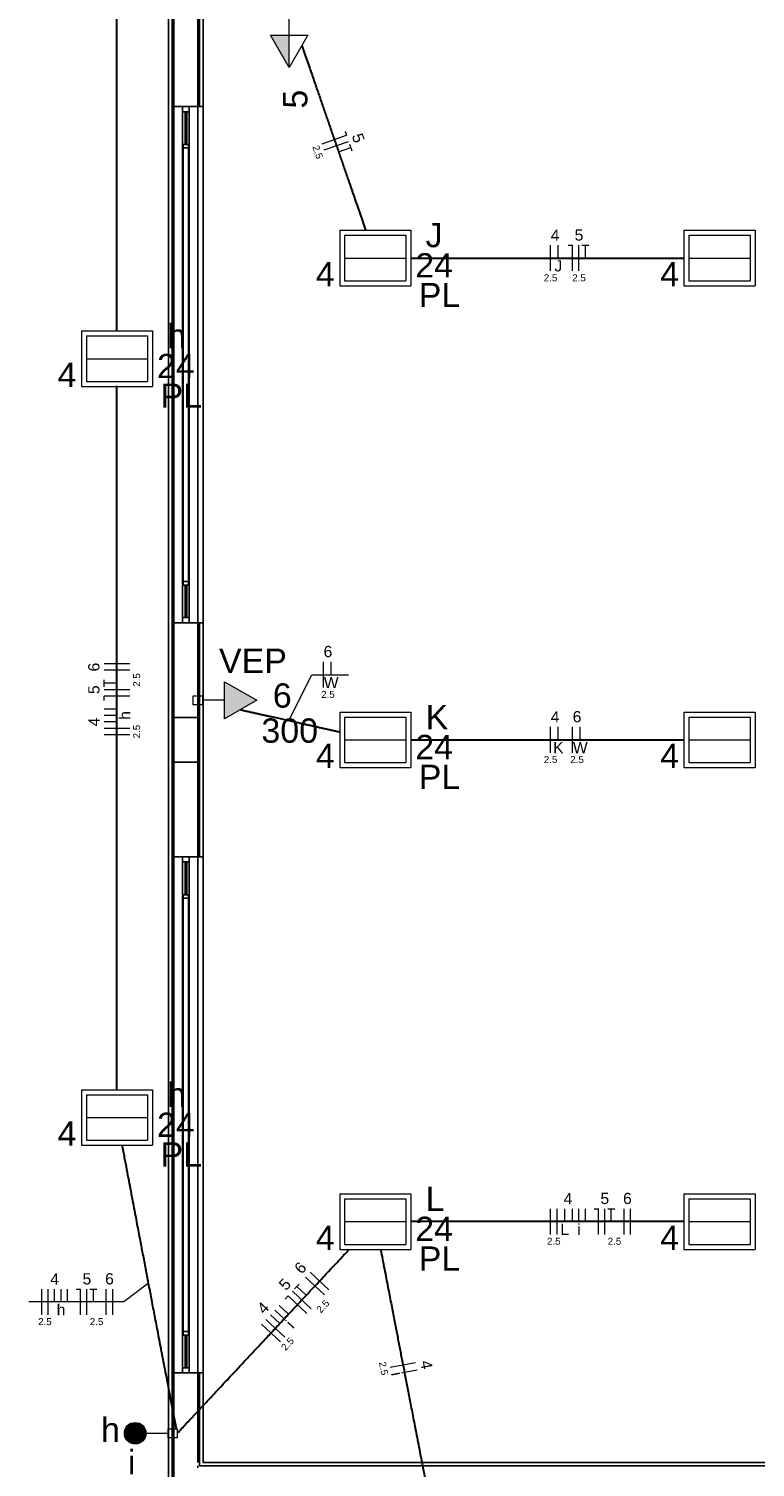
# Model space of a CAD drawing. Header units: millimetres. Extents: x -35 to 343, y 0 to 93.
# Tile 3 of 128: x -28 to -22, y 15 to 27. Entities that reach past the tile are written whole.
import ezdxf

# ---------------------------------------------------------------- set-up
doc = ezdxf.new("R2010")
doc.units = ezdxf.units.MM
for name, color, linetype, lineweight in [('EL-Condutos', 3, 'Continuous', 30), ('EL-Fios', 1, 'Continuous', 20), ('EL-Textos fios', 1, 'Continuous', 20), ('EL-Textos pontos', 2, 'Continuous', 20), ('P-SIMBOL', 3, 'Continuous', 20)]:
    doc.layers.add(name, color=color, linetype=linetype, lineweight=lineweight)
doc.styles.add('Arial', font='arial.ttf')

msp = doc.modelspace()

# ---------------------------------------------------------------- hatches: boundary and pattern name
at = {"layer": 'P-SIMBOL', "linetype": 'Continuous'}
for points in [[(-25.70702, 26.52439), (-25.70702, 26.27439), (-25.85102, 26.52439)], [(-26.20702, 21.22639), (-25.95702, 21.37039), (-26.20702, 21.51439)]]:
    msp.add_hatch(color=256, dxfattribs=at).paths.add_polyline_path(points)

# ---------------------------------------------------------------- linework, layer by layer
at = {"color": 1}
for p, q in [((-26.64002, 61.29039), (-26.64002, 15.19739)), ((-26.61302, 15.22339), (-26.61302, 61.29039)), ((-26.60002, 15.23739), (-26.60002, 61.29039)), ((-26.60002, 26.70339), (-26.60002, 25.97039)), ((-26.41302, 25.97039), (-26.41302, 26.70339)), ((-26.40002, 26.69039), (-26.40002, 25.97039)), ((-26.37302, 25.97039), (-26.37302, 26.66339)), ((-26.60002, 25.97039), (-26.53302, 25.97039)), ((-26.53302, 25.97039), (-26.53302, 25.93039)), ((-26.48002, 25.97039), (-26.53302, 25.97039)), ((-26.53302, 25.93039), (-26.48002, 25.93039)), ((-26.53302, 22.01039), (-26.53302, 25.93039)), ((-26.51302, 25.93039), (-26.51302, 25.67739)), ((-26.50002, 25.93039), (-26.51302, 25.93039)), ((-26.50002, 25.67739), (-26.50002, 25.93039)), ((-26.48002, 25.97039), (-26.41302, 25.97039)), ((-26.48002, 25.93039), (-26.48002, 25.97039)), ((-26.48002, 25.93039), (-26.48002, 22.01039)), ((-26.41302, 25.97039), (-26.40002, 25.97039)), ((-26.41302, 21.97039), (-26.41302, 25.97039)), ((-26.40002, 25.97039), (-26.37302, 25.97039)), ((-26.37302, 25.97039), (-26.37302, 21.97039)), ((-26.52702, 25.67739), (-26.52702, 25.65039)), ((-26.48702, 25.67739), (-26.52702, 25.67739)), ((-26.52702, 25.65039), (-26.48702, 25.65039)), ((-26.52702, 22.29039), (-26.52702, 25.65039)), ((-26.51302, 25.67739), (-26.50002, 25.67739)), ((-26.48702, 25.65039), (-26.48702, 25.67739)), ((-26.48702, 25.65039), (-26.48702, 22.29039)), ((-26.52702, 22.29039), (-26.52702, 22.26339)), ((-26.48702, 22.29039), (-26.52702, 22.29039)), ((-26.52702, 22.26339), (-26.48702, 22.26339)), ((-26.51302, 22.26339), (-26.51302, 22.01039)), ((-26.50002, 22.26339), (-26.51302, 22.26339)), ((-26.50002, 22.01039), (-26.50002, 22.26339)), ((-26.48702, 22.26339), (-26.48702, 22.29039)), ((-26.53302, 21.97039), (-26.60002, 21.97039)), ((-26.60002, 21.97039), (-26.60002, 21.23739)), ((-26.53302, 22.01039), (-26.53302, 21.97039)), ((-26.48002, 22.01039), (-26.53302, 22.01039)), ((-26.53302, 21.97039), (-26.48002, 21.97039)), ((-26.51302, 22.01039), (-26.50002, 22.01039)), ((-26.48002, 21.97039), (-26.48002, 22.01039)), ((-26.41302, 21.97039), (-26.48002, 21.97039)), ((-26.41302, 21.23739), (-26.41302, 21.97039)), ((-26.40002, 21.97039), (-26.41302, 21.97039)), ((-26.37302, 21.97039), (-26.40002, 21.97039)), ((-26.40002, 21.97039), (-26.40002, 20.15739)), ((-26.37302, 20.15739), (-26.37302, 21.97039)), ((-26.41302, 21.23739), (-26.60002, 21.23739)), ((-26.60002, 21.23739), (-26.60002, 20.89039)), ((-26.60002, 21.23739), (-26.41302, 21.23739)), ((-26.41302, 20.89039), (-26.41302, 21.23739)), ((-26.41302, 21.23739), (-26.41302, 20.89039)), ((-26.60002, 20.89039), (-26.41302, 20.89039)), ((-26.41302, 20.89039), (-26.60002, 20.89039)), ((-26.60002, 20.89039), (-26.60002, 20.15739)), ((-26.41302, 20.15739), (-26.41302, 20.89039)), ((-26.60002, 20.15739), (-26.53302, 20.15739)), ((-26.53302, 20.15739), (-26.53302, 20.11739)), ((-26.48002, 20.15739), (-26.53302, 20.15739)), ((-26.53302, 20.11739), (-26.48002, 20.11739)), ((-26.53302, 16.19739), (-26.53302, 20.11739)), ((-26.51302, 20.11739), (-26.51302, 19.86339)), ((-26.50002, 20.11739), (-26.51302, 20.11739)), ((-26.50002, 19.86339), (-26.50002, 20.11739)), ((-26.48002, 20.15739), (-26.41302, 20.15739)), ((-26.48002, 20.11739), (-26.48002, 20.15739)), ((-26.48002, 20.11739), (-26.48002, 16.19739)), ((-26.41302, 20.15739), (-26.40002, 20.15739)), ((-26.41302, 16.15739), (-26.41302, 20.15739)), ((-26.40002, 20.15739), (-26.37302, 20.15739)), ((-26.37302, 20.15739), (-26.37302, 16.15739)), ((-26.52702, 19.86339), (-26.52702, 19.83739)), ((-26.48702, 19.86339), (-26.52702, 19.86339)), ((-26.51302, 19.86339), (-26.50002, 19.86339)), ((-26.48702, 19.83739), (-26.48702, 19.86339)), ((-26.52702, 19.83739), (-26.48702, 19.83739)), ((-26.52702, 16.47739), (-26.52702, 19.83739)), ((-26.48702, 19.83739), (-26.48702, 16.47739)), ((-26.52702, 16.47739), (-26.52702, 16.45039)), ((-26.48702, 16.47739), (-26.52702, 16.47739)), ((-26.52702, 16.45039), (-26.48702, 16.45039)), ((-26.51302, 16.45039), (-26.51302, 16.19739)), ((-26.50002, 16.45039), (-26.51302, 16.45039)), ((-26.50002, 16.19739), (-26.50002, 16.45039)), ((-26.48702, 16.45039), (-26.48702, 16.47739)), ((-26.53302, 16.19739), (-26.53302, 16.15739)), ((-26.48002, 16.19739), (-26.53302, 16.19739)), ((-26.51302, 16.19739), (-26.50002, 16.19739)), ((-26.48002, 16.15739), (-26.48002, 16.19739)), ((-26.53302, 16.15739), (-26.60002, 16.15739)), ((-26.60002, 16.15739), (-26.60002, 15.42339)), ((-26.53302, 16.15739), (-26.48002, 16.15739)), ((-26.41302, 16.15739), (-26.48002, 16.15739)), ((-26.41302, 15.46339), (-26.41302, 16.15739)), ((-26.40002, 16.15739), (-26.41302, 16.15739)), ((-26.37302, 16.15739), (-26.40002, 16.15739)), ((-26.40002, 16.15739), (-26.40002, 15.43739)), ((-26.37302, 15.46339), (-26.37302, 16.15739)), ((-26.41302, 15.43739), (-26.41302, 15.42339)), ((-26.40002, 15.43739), (-18.34702, 15.43739)), ((-18.37302, 15.46339), (-26.37302, 15.46339))]:
    msp.add_line(p, q, dxfattribs=at)
at = {"layer": 'EL-Condutos', "linetype": 'Continuous'}
for points in [[(-27.04002, 24.22781), (-27.04002, 24.48585), (-27.04002, 24.72816), (-27.04002, 24.95585), (-27.04002, 25.17005), (-27.04002, 25.37188), (-27.04002, 25.56248), (-27.04002, 25.74295), (-27.04002, 25.91443), (-27.04002, 26.07804), (-27.04002, 26.2349), (-27.04002, 26.38615), (-27.04002, 26.53289), (-27.04002, 26.67627), (-27.04002, 26.81739), (-27.04002, 26.95739), (-27.04002, 27.09739), (-27.04002, 27.23852), (-27.04002, 27.38189), (-27.04002, 27.52864), (-27.04002, 27.67988), (-27.04002, 27.83674), (-27.04002, 28.00035), (-27.04002, 28.17183), (-27.04002, 28.35231), (-27.04002, 28.5429), (-27.04002, 28.74473), (-27.04002, 28.95893), (-27.04002, 29.18662), (-27.04002, 29.42893), (-27.04002, 29.68698)], [(-25.60803, 26.44381), (-25.58683, 26.38243), (-25.5667, 26.32413), (-25.54754, 26.26866), (-25.52929, 26.21581), (-25.51186, 26.16535), (-25.49518, 26.11705), (-25.47917, 26.07067), (-25.46374, 26.026), (-25.44883, 25.9828), (-25.43435, 25.94085), (-25.42021, 25.89991), (-25.40636, 25.85976), (-25.39269, 25.82017), (-25.37915, 25.78092), (-25.36564, 25.74176), (-25.35208, 25.70249), (-25.33841, 25.66286), (-25.32454, 25.62264), (-25.31039, 25.58162), (-25.29589, 25.53956), (-25.28095, 25.49624), (-25.26549, 25.45142), (-25.24944, 25.40488), (-25.23272, 25.35638), (-25.21525, 25.30571), (-25.19695, 25.25263), (-25.17774, 25.19692), (-25.15755, 25.13834), (-25.13629, 25.07667), (-25.11388, 25.01167)], [(-24.76337, 24.79739), (-24.66823, 24.79739), (-24.57821, 24.79739), (-24.49293, 24.79739), (-24.41203, 24.79739), (-24.33515, 24.79739), (-24.26192, 24.79739), (-24.19198, 24.79739), (-24.12496, 24.79739), (-24.06049, 24.79739), (-23.99821, 24.79739), (-23.93776, 24.79739), (-23.87877, 24.79739), (-23.82087, 24.79739), (-23.7637, 24.79739), (-23.70689, 24.79739), (-23.65008, 24.79739), (-23.5929, 24.79739), (-23.53499, 24.79739), (-23.47598, 24.79739), (-23.41551, 24.79739), (-23.35321, 24.79739), (-23.28871, 24.79739), (-23.22165, 24.79739), (-23.15167, 24.79739), (-23.07839, 24.79739), (-23.00146, 24.79739), (-22.92051, 24.79739), (-22.83517, 24.79739), (-22.74507, 24.79739), (-22.64986, 24.79739)], [(-27.04002, 18.34781), (-27.04002, 18.60585), (-27.04002, 18.84816), (-27.04002, 19.07585), (-27.04002, 19.29005), (-27.04002, 19.49188), (-27.04002, 19.68248), (-27.04002, 19.86295), (-27.04002, 20.03443), (-27.04002, 20.19804), (-27.04002, 20.3549), (-27.04002, 20.50615), (-27.04002, 20.65289), (-27.04002, 20.79627), (-27.04002, 20.93739), (-27.04002, 21.07739), (-27.04002, 21.21739), (-27.04002, 21.35852), (-27.04002, 21.50189), (-27.04002, 21.64864), (-27.04002, 21.79988), (-27.04002, 21.95674), (-27.04002, 22.12035), (-27.04002, 22.29183), (-27.04002, 22.47231), (-27.04002, 22.6629), (-27.04002, 22.86473), (-27.04002, 23.07893), (-27.04002, 23.30662), (-27.04002, 23.54893), (-27.04002, 23.80698)], [(-26.08371, 21.29694), (-26.05345, 21.29019), (-26.02429, 21.28368), (-25.99617, 21.27741), (-25.96899, 21.27134), (-25.94266, 21.26547), (-25.91711, 21.25976), (-25.89225, 21.25421), (-25.86799, 21.2488), (-25.84425, 21.24349), (-25.82095, 21.23829), (-25.798, 21.23316), (-25.77531, 21.22809), (-25.75281, 21.22306), (-25.7304, 21.21805), (-25.708, 21.21304), (-25.68553, 21.20802), (-25.66291, 21.20296), (-25.64004, 21.19784), (-25.61684, 21.19265), (-25.59324, 21.18736), (-25.56913, 21.18197), (-25.54445, 21.17644), (-25.5191, 21.17076), (-25.493, 21.16492), (-25.46607, 21.15888), (-25.43821, 21.15264), (-25.40936, 21.14618), (-25.37941, 21.13946), (-25.34829, 21.13249), (-25.31591, 21.12523)], [(-24.76337, 21.06339), (-24.66823, 21.06339), (-24.57821, 21.06339), (-24.49293, 21.06339), (-24.41203, 21.06339), (-24.33515, 21.06339), (-24.26192, 21.06339), (-24.19198, 21.06339), (-24.12496, 21.06339), (-24.06049, 21.06339), (-23.99821, 21.06339), (-23.93776, 21.06339), (-23.87877, 21.06339), (-23.82087, 21.06339), (-23.7637, 21.06339), (-23.70689, 21.06339), (-23.65008, 21.06339), (-23.5929, 21.06339), (-23.53499, 21.06339), (-23.47598, 21.06339), (-23.41551, 21.06339), (-23.35321, 21.06339), (-23.28871, 21.06339), (-23.22165, 21.06339), (-23.15167, 21.06339), (-23.07839, 21.06339), (-23.00146, 21.06339), (-22.92051, 21.06339), (-22.83517, 21.06339), (-22.74507, 21.06339), (-22.64986, 21.06339)], [(-26.57959, 15.72473), (-26.60026, 15.83277), (-26.61969, 15.93435), (-26.63797, 16.0299), (-26.65519, 16.11986), (-26.67141, 16.20467), (-26.68673, 16.28477), (-26.70123, 16.36057), (-26.71499, 16.43253), (-26.7281, 16.50108), (-26.74063, 16.56665), (-26.75268, 16.62968), (-26.76432, 16.69059), (-26.77564, 16.74984), (-26.78672, 16.80784), (-26.79764, 16.86505), (-26.80849, 16.92188), (-26.81934, 16.97878), (-26.83029, 17.03619), (-26.84142, 17.09453), (-26.8528, 17.15424), (-26.86453, 17.21576), (-26.87668, 17.27952), (-26.88933, 17.34596), (-26.90258, 17.41551), (-26.9165, 17.48861), (-26.93118, 17.56569), (-26.9467, 17.64719), (-26.96314, 17.73354), (-26.98058, 17.82518), (-26.99912, 17.92254)], [(-22.64986, 17.33039), (-22.74508, 17.33039), (-22.83517, 17.33039), (-22.92051, 17.33039), (-23.00146, 17.33039), (-23.07839, 17.33039), (-23.15167, 17.33039), (-23.22165, 17.33039), (-23.28871, 17.33039), (-23.35321, 17.33039), (-23.41551, 17.33039), (-23.47598, 17.33039), (-23.53499, 17.33039), (-23.5929, 17.33039), (-23.65008, 17.33039), (-23.70689, 17.33039), (-23.7637, 17.33039), (-23.82087, 17.33039), (-23.87877, 17.33039), (-23.93776, 17.33039), (-23.99821, 17.33039), (-24.06049, 17.33039), (-24.12496, 17.33039), (-24.19198, 17.33039), (-24.26192, 17.33039), (-24.33515, 17.33039), (-24.41203, 17.33039), (-24.49293, 17.33039), (-24.57821, 17.33039), (-24.66823, 17.33039), (-24.76337, 17.33039)], [(-26.57302, 15.69039), (-26.50578, 15.76236), (-26.44247, 15.83014), (-26.38284, 15.89397), (-26.32662, 15.95415), (-26.27358, 16.01093), (-26.22345, 16.06459), (-26.17599, 16.1154), (-26.13094, 16.16362), (-26.08805, 16.20952), (-26.04707, 16.25338), (-26.00775, 16.29547), (-25.96983, 16.33605), (-25.93307, 16.37539), (-25.8972, 16.41377), (-25.86199, 16.45145), (-25.82717, 16.4887), (-25.79249, 16.52579), (-25.75771, 16.563), (-25.72257, 16.60059), (-25.68682, 16.63883), (-25.6502, 16.67799), (-25.61247, 16.71834), (-25.57337, 16.76015), (-25.53266, 16.80369), (-25.49007, 16.84923), (-25.44535, 16.89704), (-25.39826, 16.94738), (-25.34854, 17.00054), (-25.29595, 17.05677), (-25.24022, 17.11636)], [(-24.99851, 17.11601), (-24.98302, 17.03602), (-24.96844, 16.9607), (-24.95469, 16.88966), (-24.94169, 16.82255), (-24.92939, 16.75901), (-24.91771, 16.69866), (-24.90658, 16.64115), (-24.89592, 16.58611), (-24.88568, 16.53318), (-24.87577, 16.482), (-24.86613, 16.43219), (-24.85668, 16.38339), (-24.84737, 16.33525), (-24.8381, 16.28739), (-24.82883, 16.23945), (-24.81947, 16.19108), (-24.80995, 16.14189), (-24.80021, 16.09154), (-24.79017, 16.03964), (-24.77976, 15.98586), (-24.76892, 15.9298), (-24.75757, 15.87112), (-24.74564, 15.80945), (-24.73306, 15.74442), (-24.71976, 15.67568), (-24.70567, 15.60284), (-24.69073, 15.52556), (-24.67485, 15.44347), (-24.65797, 15.3562), (-24.64002, 15.26339)]]:
    msp.add_spline(points, degree=3, dxfattribs=at)
at = {"layer": 'EL-Fios'}
for p, q in [((-25.27302, 25.78039), (-25.26202, 25.74839)), ((-25.45102, 25.68339), (-25.26202, 25.74839)), ((-25.43502, 25.63639), (-25.24602, 25.70139)), ((-25.32402, 25.62139), (-25.23002, 25.65439)), ((-25.23802, 25.67939), (-25.22102, 25.62839)), ((-23.68202, 24.69739), (-23.68202, 24.89739)), ((-23.62202, 24.79739), (-23.62202, 24.89739)), ((-23.54502, 24.89739), (-23.51202, 24.89739)), ((-23.51202, 24.69739), (-23.51202, 24.89739)), ((-23.46202, 24.69739), (-23.46202, 24.89739)), ((-23.43902, 24.89739), (-23.38502, 24.89739)), ((-23.41202, 24.79739), (-23.41202, 24.89739)), ((-26.94002, 21.65239), (-27.14002, 21.65239)), ((-25.44102, 21.46839), (-25.44102, 21.66839)), ((-25.38102, 21.56839), (-25.38102, 21.66839)), ((-26.94002, 21.60239), (-27.14002, 21.60239)), ((-27.14002, 21.47539), (-27.14002, 21.52839)), ((-27.04002, 21.50239), (-27.14002, 21.50239)), ((-26.94002, 21.45239), (-27.14002, 21.45239)), ((-26.94002, 21.40239), (-27.14002, 21.40239)), ((-27.14002, 21.36839), (-27.14002, 21.40239)), ((-27.04002, 21.30239), (-27.14002, 21.30239)), ((-27.04002, 21.25239), (-27.14002, 21.25239)), ((-27.04002, 21.20239), (-27.14002, 21.20239)), ((-26.94002, 21.15239), (-27.14002, 21.15239)), ((-26.94002, 21.10239), (-27.14002, 21.10239)), ((-23.68202, 20.96339), (-23.68202, 21.16339)), ((-23.62202, 21.06339), (-23.62202, 21.16339)), ((-23.51202, 20.96339), (-23.51202, 21.16339)), ((-23.45202, 21.06339), (-23.45202, 21.16339)), ((-23.68202, 17.23039), (-23.68202, 17.43039)), ((-23.63202, 17.23039), (-23.63202, 17.43039)), ((-23.57202, 17.33039), (-23.57202, 17.43039)), ((-23.51202, 17.33039), (-23.51202, 17.43039)), ((-23.46202, 17.33039), (-23.46202, 17.43039)), ((-23.41202, 17.33039), (-23.41202, 17.43039)), ((-23.34502, 17.43039), (-23.31202, 17.43039)), ((-23.31202, 17.23039), (-23.31202, 17.43039)), ((-23.26202, 17.23039), (-23.26202, 17.43039)), ((-23.23902, 17.43039), (-23.18502, 17.43039)), ((-23.21202, 17.33039), (-23.21202, 17.43039)), ((-23.11202, 17.23039), (-23.11202, 17.43039)), ((-23.06202, 17.23039), (-23.06202, 17.43039)), ((-25.66502, 16.80839), (-25.62902, 16.84639)), ((-25.43302, 16.76339), (-25.57902, 16.90039)), ((-25.39902, 16.80039), (-25.54502, 16.93739)), ((-27.62302, 16.60739), (-27.62302, 16.80739)), ((-27.57302, 16.60739), (-27.57302, 16.80739)), ((-27.52302, 16.70739), (-27.52302, 16.80739)), ((-27.47302, 16.70739), (-27.47302, 16.80739)), ((-27.42302, 16.70739), (-27.42302, 16.80739)), ((-27.35602, 16.80739), (-27.32302, 16.80739)), ((-27.32302, 16.60739), (-27.32302, 16.80739)), ((-27.27302, 16.60739), (-27.27302, 16.80739)), ((-27.24902, 16.80739), (-27.19602, 16.80739)), ((-27.22302, 16.70739), (-27.22302, 16.80739)), ((-27.12302, 16.60739), (-27.12302, 16.80739)), ((-27.07302, 16.60739), (-27.07302, 16.80739)), ((-25.73802, 16.73039), (-25.71502, 16.75439)), ((-25.56902, 16.61739), (-25.71502, 16.75439)), ((-25.53502, 16.65439), (-25.68102, 16.79039)), ((-25.57402, 16.75939), (-25.64702, 16.82739)), ((-25.74502, 16.57639), (-25.81802, 16.64439)), ((-25.71102, 16.61339), (-25.78402, 16.68139)), ((-25.77402, 16.39839), (-25.92002, 16.53539)), ((-25.74002, 16.43539), (-25.88602, 16.57139)), ((-25.77902, 16.54039), (-25.85202, 16.60839)), ((-24.92302, 16.20139), (-24.72702, 16.23939)), ((-24.81402, 16.16239), (-24.71602, 16.18139))]:
    msp.add_line(p, q, dxfattribs=at)
at = {"layer": 'EL-Textos fios'}
for p, q in [((-25.70972, 21.21339), (-25.53102, 21.56839)), ((-25.53102, 21.56839), (-25.24682, 21.56839)), ((-26.79522, 16.85229), (-26.98802, 16.70739)), ((-26.98802, 16.70739), (-27.72302, 16.70739))]:
    msp.add_line(p, q, dxfattribs=at)
at = {"layer": 'P-SIMBOL'}
for p, q in [((-25.70702, 26.52439), (-25.70702, 26.69539)), ((-25.70702, 26.27439), (-25.85102, 26.52439)), ((-25.85102, 26.52439), (-25.56202, 26.52439)), ((-25.70702, 26.27439), (-25.70702, 26.52439)), ((-25.56202, 26.52439), (-25.70702, 26.27439)), ((-25.31502, 25.01239), (-24.76502, 25.01239)), ((-25.31502, 25.01239), (-25.31502, 24.58239)), ((-25.27702, 24.97339), (-24.80302, 24.97339)), ((-25.27702, 24.97339), (-24.80302, 24.97339)), ((-25.27702, 24.97339), (-25.27702, 24.62039)), ((-24.80302, 24.97339), (-24.80302, 24.62039)), ((-24.76502, 25.01239), (-24.76502, 24.58239)), ((-22.64902, 25.01239), (-22.09802, 25.01239)), ((-22.64902, 25.01239), (-22.64902, 24.58239)), ((-22.61002, 24.97339), (-22.13602, 24.97339)), ((-22.61002, 24.97339), (-22.13602, 24.97339)), ((-22.61002, 24.97339), (-22.61002, 24.62039)), ((-22.13602, 24.97339), (-22.13602, 24.62039)), ((-22.09802, 25.01239), (-22.09802, 24.58239)), ((-25.27702, 24.79739), (-24.80302, 24.79739)), ((-22.61002, 24.79739), (-22.13602, 24.79739)), ((-25.31502, 24.58239), (-24.76502, 24.58239)), ((-25.27702, 24.62039), (-24.80302, 24.62039)), ((-22.64902, 24.58239), (-22.09802, 24.58239)), ((-22.61002, 24.62039), (-22.13602, 24.62039)), ((-27.31602, 24.23239), (-26.76502, 24.23239)), ((-27.31602, 24.23239), (-27.31602, 23.80239)), ((-27.27702, 24.19339), (-26.80302, 24.19339)), ((-27.27702, 24.19339), (-26.80302, 24.19339)), ((-27.27702, 24.19339), (-27.27702, 23.84039)), ((-26.80302, 24.19339), (-26.80302, 23.84039)), ((-26.76502, 24.23239), (-26.76502, 23.80239)), ((-27.27702, 24.01739), (-26.80302, 24.01739)), ((-27.31602, 23.80239), (-26.76502, 23.80239)), ((-27.27702, 23.84039), (-26.80302, 23.84039)), ((-26.20702, 21.22639), (-26.20702, 21.51439)), ((-26.20702, 21.51439), (-25.95702, 21.37039)), ((-26.44902, 21.33539), (-26.44902, 21.40539)), ((-26.44902, 21.40539), (-26.37802, 21.40539)), ((-26.37802, 21.40539), (-26.37802, 21.33539)), ((-26.37802, 21.33539), (-26.44902, 21.33539)), ((-26.20702, 21.37039), (-26.37802, 21.37039)), ((-25.95702, 21.37039), (-26.20702, 21.22639)), ((-25.31502, 21.27839), (-24.76502, 21.27839)), ((-25.31502, 21.27839), (-25.31502, 20.84839)), ((-25.27702, 21.24039), (-24.80302, 21.24039)), ((-25.27702, 21.24039), (-24.80302, 21.24039)), ((-25.27702, 21.24039), (-25.27702, 20.88739)), ((-24.80302, 21.24039), (-24.80302, 20.88739)), ((-24.76502, 21.27839), (-24.76502, 20.84839)), ((-22.64902, 21.27839), (-22.09802, 21.27839)), ((-22.64902, 21.27839), (-22.64902, 20.84839)), ((-22.61002, 21.24039), (-22.13602, 21.24039)), ((-22.61002, 21.24039), (-22.13602, 21.24039)), ((-22.61002, 21.24039), (-22.61002, 20.88739)), ((-22.13602, 21.24039), (-22.13602, 20.88739)), ((-22.09802, 21.27839), (-22.09802, 20.84839)), ((-25.27702, 21.06339), (-24.80302, 21.06339)), ((-22.61002, 21.06339), (-22.13602, 21.06339)), ((-25.31502, 20.84839), (-24.76502, 20.84839)), ((-25.27702, 20.88739), (-24.80302, 20.88739)), ((-22.64902, 20.84839), (-22.09802, 20.84839)), ((-22.61002, 20.88739), (-22.13602, 20.88739)), ((-27.31602, 18.35239), (-26.76502, 18.35239)), ((-27.31602, 18.35239), (-27.31602, 17.92239)), ((-27.27702, 18.31339), (-26.80302, 18.31339)), ((-27.27702, 18.31339), (-26.80302, 18.31339)), ((-27.27702, 18.31339), (-27.27702, 17.96039)), ((-26.80302, 18.31339), (-26.80302, 17.96039)), ((-26.76502, 18.35239), (-26.76502, 17.92239)), ((-27.27702, 18.13739), (-26.80302, 18.13739)), ((-27.27702, 17.96039), (-26.80302, 17.96039)), ((-27.31602, 17.92239), (-26.76502, 17.92239)), ((-25.31502, 17.54539), (-24.76502, 17.54539)), ((-25.31502, 17.54539), (-25.31502, 17.11539)), ((-25.27702, 17.50739), (-24.80302, 17.50739)), ((-25.27702, 17.50739), (-24.80302, 17.50739)), ((-25.27702, 17.50739), (-25.27702, 17.15339)), ((-24.80302, 17.50739), (-24.80302, 17.15339)), ((-24.76502, 17.54539), (-24.76502, 17.11539)), ((-22.64902, 17.54539), (-22.09802, 17.54539)), ((-22.64902, 17.54539), (-22.64902, 17.11539)), ((-22.61002, 17.50739), (-22.13602, 17.50739)), ((-22.61002, 17.50739), (-22.13602, 17.50739)), ((-22.61002, 17.50739), (-22.61002, 17.15339)), ((-22.13602, 17.50739), (-22.13602, 17.15339)), ((-22.09802, 17.54539), (-22.09802, 17.11539)), ((-25.27702, 17.33039), (-24.80302, 17.33039)), ((-22.61002, 17.33039), (-22.13602, 17.33039)), ((-25.31502, 17.11539), (-24.76502, 17.11539)), ((-25.27702, 17.15339), (-24.80302, 17.15339)), ((-22.64902, 17.11539), (-22.09802, 17.11539)), ((-22.61002, 17.15339), (-22.13602, 17.15339)), ((-26.64402, 15.65539), (-26.64402, 15.72539)), ((-26.64402, 15.72539), (-26.57302, 15.72539)), ((-26.57302, 15.72539), (-26.57302, 15.65539)), ((-26.81502, 15.69039), (-26.64402, 15.69039)), ((-26.57302, 15.65539), (-26.64402, 15.65539))]:
    msp.add_line(p, q, dxfattribs=at)
at = {"layer": 'P-SIMBOL', "const_width": 0.08333}
msp.add_lwpolyline([(-26.85635, 15.69039, 1), (-26.93968, 15.69039, 1)], format="xyb", close=True, dxfattribs=at)
at = {"layer": 'P-SIMBOL'}
for centre in [(-26.89902, 15.69039), (-26.89802, 15.69039)]:
    msp.add_circle(centre, 0.08333, dxfattribs=at)

# ---------------------------------------------------------------- texts
at = {"layer": 'EL-Textos fios', "attachment_point": 8, "line_spacing_factor": 0.798, "style": 'Arial'}
for s, insert, char_height, width, rotation in [('5', (-25.21285, 25.71276), 0.08707, 0.104488, 289.02856), ('2.5', (-25.51113, 25.60921), 0.054127, 0.1948561, 289.02856), ('6', (-27.17475, 21.62739), 0.08707, 0.104488, 90.00021), ('2.5', (-26.85988, 21.52739), 0.054127, 0.1948561, 90.00021), ('5', (-27.17475, 21.45239), 0.08707, 0.104488, 90.00021), ('4', (-27.17475, 21.20239), 0.08707, 0.104488, 90.00021), ('h', (-26.93575, 21.25239), 0.08707, 0.104488, 90.00021), ('2.5', (-26.85988, 21.12739), 0.054127, 0.1948561, 90.00021), ('6', (-25.58701, 16.94202), 0.08707, 0.104488, 46.925243), ('5', (-25.70701, 16.81402), 0.08707, 0.104488, 46.925243), ('4', (-25.87701, 16.63202), 0.08707, 0.104488, 46.925243), ('2.5', (-25.42506, 16.65459), 0.054127, 0.1948561, 46.925243), ('i', (-25.66901, 16.50502), 0.08707, 0.104488, 46.925243), ('2.5', (-25.69906, 16.36259), 0.054127, 0.1948561, 46.925243), ('2.5', (-25.00248, 16.18679), 0.054127, 0.1948561, 280.955584), ('i', (-24.91581, 16.14285), 0.08707, 0.104488, 280.955584), ('4', (-24.68581, 16.21285), 0.08707, 0.104488, 280.955584)]:
    msp.add_mtext(s, dxfattribs=dict(at, insert=insert, char_height=char_height, width=width, rotation=rotation))
for s, insert, char_height, width in [('4', (-23.64702, 24.93113), 0.08707, 0.104488), ('5', (-23.46202, 24.93113), 0.08707, 0.104488), ('J', (-23.62202, 24.69213), 0.08707, 0.104488), ('2.5', (-23.68202, 24.61625), 0.054127, 0.1948561), ('2.5', (-23.46202, 24.61625), 0.054127, 0.1948561), ('6', (-25.40602, 21.70313), 0.08707, 0.104488), ('W', (-25.38102, 21.46413), 0.08707, 0.104488), ('2.5', (-25.40602, 21.38825), 0.054127, 0.1948561), ('4', (-23.64702, 21.19813), 0.08707, 0.104488), ('6', (-23.47702, 21.19813), 0.08707, 0.104488), ('K', (-23.62202, 20.95913), 0.08707, 0.104488), ('W', (-23.45202, 20.95913), 0.08707, 0.104488), ('2.5', (-23.68202, 20.88325), 0.054127, 0.1948561), ('2.5', (-23.47702, 20.88325), 0.054127, 0.1948561), ('4', (-23.54702, 17.46513), 0.08707, 0.104488), ('5', (-23.26202, 17.46513), 0.08707, 0.104488), ('6', (-23.08702, 17.46513), 0.08707, 0.104488), ('L', (-23.57202, 17.22613), 0.08707, 0.104488), ('i', (-23.46202, 17.22613), 0.08707, 0.104488), ('2.5', (-23.65702, 17.15025), 0.054127, 0.1948561), ('2.5', (-23.18702, 17.15025), 0.054127, 0.1948561), ('4', (-27.52302, 16.84213), 0.08707, 0.104488), ('5', (-27.27302, 16.84213), 0.08707, 0.104488), ('6', (-27.09802, 16.84213), 0.08707, 0.104488), ('h', (-27.47302, 16.60313), 0.08707, 0.104488), ('2.5', (-27.59802, 16.52725), 0.054127, 0.1948561), ('2.5', (-27.19802, 16.52725), 0.054127, 0.1948561)]:
    msp.add_mtext(s, dxfattribs=dict(at, insert=insert, char_height=char_height, width=width))
at = {"layer": 'EL-Textos pontos', "insert": (-25.56314, 26.02839), "char_height": 0.18827, "width": 0.2259204, "attachment_point": 8, "rotation": 90.00021, "line_spacing_factor": 0.798, "style": 'Arial'}
msp.add_mtext('5', dxfattribs=at)
at = {"layer": 'EL-Textos pontos', "line_spacing_factor": 0.798, "style": 'Arial'}
for s, insert, char_height, width, attachment_point in [('J', (-24.65002, 24.87852), 0.18827, 0.2259204, 7), ('24', (-24.73002, 24.64652), 0.188267, 0.4518408, 7), ('4', (-25.50002, 24.57852), 0.18827, 0.2259204, 7), ('4', (-22.83302, 24.57852), 0.18827, 0.2259204, 7), ('PL', (-24.70302, 24.41652), 0.188267, 0.4518408, 7), ('h', (-26.65102, 24.09852), 0.18827, 0.2259204, 7), ('24', (-26.73002, 23.86652), 0.188267, 0.4518408, 7), ('4', (-27.50002, 23.79852), 0.18827, 0.2259204, 7), ('PL', (-26.70302, 23.63652), 0.188267, 0.4518408, 7), ('VEP', (-25.98702, 21.58252), 0.188267, 0.6777612, 8), ('6', (-25.76002, 21.31052), 0.18827, 0.2259204, 8), ('K', (-24.65002, 21.14552), 0.18827, 0.2259204, 7), ('300', (-25.70202, 21.03852), 0.188267, 0.6777612, 8), ('4', (-25.50002, 20.84552), 0.18827, 0.2259204, 7), ('24', (-24.73002, 20.91352), 0.188267, 0.4518408, 7), ('4', (-22.83302, 20.84552), 0.18827, 0.2259204, 7), ('PL', (-24.70302, 20.68252), 0.188267, 0.4518408, 7), ('h', (-26.65102, 18.21852), 0.18827, 0.2259204, 7), ('24', (-26.73002, 17.98652), 0.188267, 0.4518408, 7), ('4', (-27.50002, 17.91852), 0.18827, 0.2259204, 7), ('PL', (-26.70302, 17.75652), 0.188267, 0.4518408, 7), ('L', (-24.65002, 17.41252), 0.18827, 0.2259204, 7), ('24', (-24.73002, 17.17952), 0.188267, 0.4518408, 7), ('4', (-25.50002, 17.11152), 0.18827, 0.2259204, 7), ('4', (-22.83302, 17.11152), 0.18827, 0.2259204, 7), ('PL', (-24.70302, 16.94952), 0.188267, 0.4518408, 7), ('h', (-27.01702, 15.62352), 0.18827, 0.2259204, 9), ('i', (-26.89702, 15.37152), 0.18827, 0.2259204, 9)]:
    msp.add_mtext(s, dxfattribs=dict(at, insert=insert, char_height=char_height, width=width, attachment_point=attachment_point))

doc.saveas('drawing.dxf')
